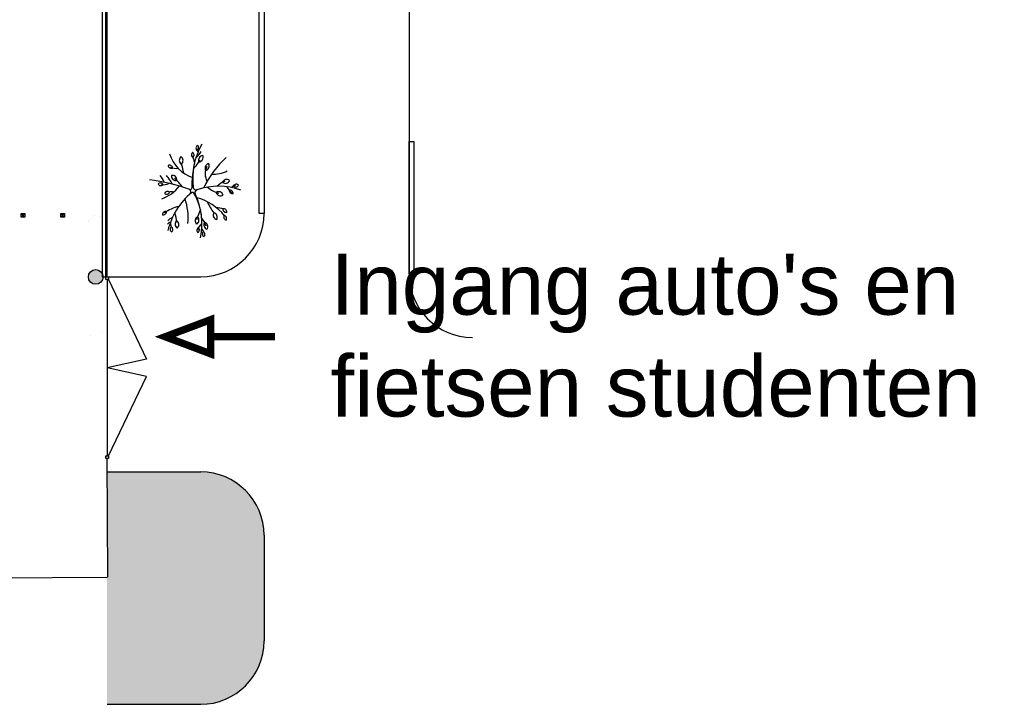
# Model space of a CAD drawing. Header units: millimetres. Extents: x 78245 to 370331, y -43659 to 214111.
# Tile 57 of 64: x 271034 to 311309, y -21279 to 6708. Entities that reach past the tile are written whole.
import ezdxf

# ---------------------------------------------------------------- set-up
doc = ezdxf.new("R2010")
doc.units = ezdxf.units.MM
doc.header["$LTSCALE"] = 100
doc.layers.add('Rokersplaats', color=6, linetype='Continuous', transparency=0.7)
for name, color, linetype in [('Routes toegang terrein', 7, 'Continuous'), ('T--_90--_BETONRAND', 8, 'Continuous'), ('T--L90--_WEGEN', 8, 'Continuous'), ('T--L9032_HEKWERK', 210, 'FENCELINE1'), ('T--L9034_TOEGANGEN en lantaarnpalen--', 5, 'Continuous'), ('T--L9042_BEPLANTING_BOMEN', 92, 'Continuous'), ('T--T9034_Toegangen', 1, 'Continuous')]:
    doc.layers.add(name, color=color, linetype=linetype)
doc.styles.add('KW1C', font='arial.ttf', dxfattribs={"height": 250})
doc.linetypes.add('FENCELINE1', pattern='A,6.35,-2.54,[133,ltypeshp.shx,S=2.54,R=0,X=-2.54,Y=0],-2.54,25.4', length=36.83)

# ---------------------------------------------------------------- blocks, each defined once
blk = doc.blocks.new('boom26')
at = {"layer": 'T--L9042_BEPLANTING_BOMEN'}
for centre, radius, start, end in [((-37, 1751), 133, 129.691, 235.969), ((2714, 861), 2847, 157.8706, 194.6902), ((-196, 1743), 133, 309.691, 55.969), ((26, 1694), 147, 169.7791, 241.1753), ((1710, 3800), 3830, 218.5331, 241.7877), ((-2076, 885), 1446, 355.513, 21.8929), ((-200, 1372), 190, 139.2589, 245.537), ((-422, 1323), 190, 319.2589, 65.537), ((368, 1462), 698, 193.8405, 224.247), ((-363, 2001), 689, 293.5336, 321.1072), ((186, 1475), 133, 83.1766, 189.4546), ((70, 1585), 133, 263.1766, 9.4546), ((937, 1172), 133, 82.8871, 189.1651), ((822, 1283), 133, 262.8871, 9.1651), ((1196, 1148), 133, 56.6076, 162.8856), ((1142, 1298), 133, 236.6076, 342.8856), ((-925, 1385), 1141, 314.8692, 341.5947), ((280, 1008), 190, 103.0821, 209.3601), ((72, 1099), 190, 283.0821, 29.3601), ((2323, -556), 2147, 124.9862, 161.6941), ((1402, 856), 666, 151.7973, 176.9648), ((1118, 714), 190, 56.6076, 162.8856), ((1041, 929), 190, 236.6076, 342.8856), ((-332, 2833), 2847, 236.9681, 273.6695), ((-1942, -192), 689, 32.5366, 60.1102), ((-1361, 279), 190, 2.7217, 108.9997), ((-1233, 467), 190, 182.7217, 288.9997), ((-996, 509), 190, 9.3193, 115.5973), ((-891, 711), 190, 189.3193, 295.5973), ((-625, 1194), 680, 239.8131, 293.7836), ((-543, 3036), 2707, 291.933, 303.1444), ((1664, -421), 868, 103.3279, 127.7935), ((1477, 301), 190, 51.1528, 157.4308), ((1421, 522), 190, 231.1528, 337.4308), ((-1757, 177), 133, 28.2156, 134.4936), ((-1733, 334), 133, 208.2156, 314.4936), ((-1661, 385), 147, 248.8767, 308.1371), ((-1473, -25), 133, 36.8567, 143.1347), ((-1473, 134), 133, 216.8567, 323.1347), ((-2097, 3334), 3360, 281.2858, 286.2361), ((-2517, -1438), 2188, 42.6505, 54.2085), ((357, 5738), 5830, 254.944, 265.3042), ((-158, 112), 120, 273.6695, 14.6232), ((75, 169), 120, 194.6902, 292.0411), ((113, -52), 60, 117.4844, 215.9239), ((1151, -2047), 2309, 90.4669, 117.4844), ((1189, -2582), 2847, 74.9681, 112.0411), ((1842, 2142), 2188, 240.6505, 252.2085), ((1190, -41), 190, 26.4801, 132.7581), ((1231, 182), 190, 206.4801, 312.7581), ((1703, 470), 412, 210.4763, 257.4087), ((1592, 11), 133, 26.4801, 132.7581), ((1621, 167), 133, 206.4801, 312.7581), ((1697, 158), 147, 86.8767, 146.1371), ((1788, 224), 133, 36.861, 143.139), ((1788, 383), 133, 216.861, 323.139), ((-1908, 529), 1458, 283.3232, 338.4729), ((-1280, -546), 190, 36.861, 143.139), ((-421, -3045), 2707, 97.0317, 105.1444), ((7467, -3319), 8174, 157.2295, 169.1278), ((-125, -132), 60, 337.2295, 85.3042), ((26, -237), 120, 37.8277, 157.4981), ((2370, 1583), 2847, 215.9239, 253.3681), ((935, -2818), 2533, 81.5413, 104.631), ((-1280, -319), 190, 216.861, 323.139), ((-978, -935), 133, 94.7219, 200.9999), ((-1113, -850), 133, 274.7219, 20.9999), ((-1630, -622), 666, 335.8015, 3.4272), ((-500, -847), 190, 80.7132, 186.9912), ((-657, -682), 190, 260.7132, 6.9912), ((1341, -2672), 2707, 124.198, 134.5901), ((-1217, -1717), 1511, 15.1971, 49.2879), ((2197, -385), 1621, 189.2555, 212.2447), ((1291, -2554), 1791, 91.6796, 104.4588), ((1328, -877), 190, 38.5051, 144.7832), ((1321, -650), 190, 218.5051, 324.7832), ((-248, -1844), 689, 104.6024, 132.176), ((590, -2837), 2188, 114.7162, 126.2743), ((-804, -1188), 476, 345.8111, 23.9227), ((90, -1073), 133, 139.2589, 245.537), ((237, -925), 259, 156.2605, 200.3773), ((-66, -1107), 133, 319.2589, 65.537), ((899, -1202), 133, 160.9227, 267.2007), ((767, -1291), 133, 340.9227, 87.2007), ((1371, -846), 351, 193.7041, 232.3597), ((1364, -1015), 147, 182.1991, 241.4596), ((1406, -1337), 340, 87.2638, 117.1832), ((1513, -1078), 133, 36.8567, 143.1347), ((1513, -919), 133, 216.8567, 323.1347), ((-275, -1349), 133, 114.555, 220.833), ((-431, -1315), 133, 294.555, 40.833)]:
    blk.add_arc(centre, radius, start, end, dxfattribs=at)
blk = doc.blocks.new('Diamantkoppaal kunststof')
at = {"layer": 'T--L9032_HEKWERK', "linetype": 'Continuous'}
blk.add_lwpolyline([(75, 75), (75, -75), (-75, -75), (-75, 75)], close=True, dxfattribs=at)
for points in [[(-75, -75), (75, 75)], [(-75, 75), (75, -75)]]:
    blk.add_lwpolyline(points, dxfattribs=at)

msp = doc.modelspace()

# ---------------------------------------------------------------- hatches: boundary and pattern name
at = {"layer": 'Rokersplaats', "linetype": 'Continuous'}
h = msp.add_hatch(color=256, dxfattribs=at)
h.dxf.hatch_style = 1
h.paths.add_polyline_path([(281028.697, -14370.259, 0.414213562), (278437.199, -11778.761), (274607.697, -11778.761), (274607.697, -21278.761), (278437.199, -21278.761, 0.414213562), (281028.697, -18687.263)])
at = {"layer": 'T--L9034_TOEGANGEN en lantaarnpalen--', "linetype": 'Continuous'}
h = msp.add_hatch(color=256, dxfattribs=at)
edge = h.paths.add_edge_path()
edge.add_arc((274144.19, -3807.636), 300, 0, 360)

# ---------------------------------------------------------------- linework, layer by layer
at = {"layer": 'T--_90--_BETONRAND', "linetype": 'Continuous'}
msp.add_lwpolyline([(274552.697, 30838.239), (274412.697, 30838.239), (274412.697, -3807.636), (274552.697, -3807.636)], close=True, dxfattribs=at)
at = {"layer": 'T--L90--_WEGEN'}
for p, q in [((286960.697, 35226.578), (286960.697, -3687.263)), ((281028.697, 22497.157), (281028.697, -1208.266)), ((274607.697, -3799.761), (278437.199, -3799.761)), ((274607.697, -11778.761), (278437.199, -11778.761)), ((281028.697, -14370.259), (281028.697, -18687.263)), ((274607.697, -21278.761), (278437.199, -21278.761))]:
    msp.add_line(p, q, dxfattribs=at)
for points in [[(281028.697, -1208.266), (280828.697, -1208.266), (280828.697, 22497.157), (281028.697, 22497.157)], [(287160.697, -3687.263), (286960.697, -3687.263), (286960.697, 1732.157), (287160.697, 1732.157)]]:
    msp.add_lwpolyline(points, close=True, dxfattribs=at)
for centre, start, end in [((278437.199, -1208.263), 270, 0), ((289552.195, -3687.263), 180, 270), ((278437.199, -14370.259), 0, 90), ((278437.199, -18687.263), 270, 0)]:
    msp.add_arc(centre, 2591.498, start, end, dxfattribs=at)
at = {"layer": 'T--L9032_HEKWERK'}
for p, q in [((274607.697, -3799.761), (274614.131, 30188.238)), ((274633.508, -16078.606), (274607.697, -11227.636)), ((187879.26, -16599.371), (274607.697, -16078.761))]:
    msp.add_line(p, q, dxfattribs=at)
at = {"layer": 'T--L9032_HEKWERK', "linetype": 'Continuous'}
for points in [[(274552.697, -3807.636), (274662.697, -3807.636), (274662.697, -3917.636), (274552.697, -3917.636)], [(274552.697, -11117.636), (274662.697, -11117.636), (274662.697, -11227.636), (274552.697, -11227.636)]]:
    msp.add_lwpolyline(points, close=True, dxfattribs=at)
for points in [[(274607.697, -3917.636), (274607.697, -11117.636)], [(274662.697, -3917.636), (276221.757, -7162.995)], [(276221.757, -7162.995), (274607.697, -7517.636)], [(276221.757, -7872.277), (274607.697, -7517.636)], [(274662.697, -11117.636), (276221.757, -7872.277)]]:
    msp.add_lwpolyline(points, dxfattribs=at)
at = {"layer": 'T--L9034_TOEGANGEN en lantaarnpalen--', "linetype": 'Continuous', "const_width": 1}
for points in [[(273844.19, -3807.636), (273844.19, -1607.636, -0.414213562), (274144.19, -1307.636), (274144.19, -1307.636, -0.414213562), (274444.19, -1607.636), (274444.19, -3807.636)], [(273844.19, -3807.636), (273844.19, -6007.636, 0.414213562), (274144.19, -6307.636), (274144.19, -6307.636, 0.414213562), (274444.19, -6007.636), (274444.19, -3807.636)]]:
    msp.add_lwpolyline(points, format="xyb", dxfattribs=at)
at = {"layer": 'T--L9034_TOEGANGEN en lantaarnpalen--', "linetype": 'Continuous'}
msp.add_circle((274144.19, -3807.636), 300, dxfattribs=at)
at = {"layer": 'T--T9034_Toegangen', "color": 1, "const_width": 300}
msp.add_lwpolyline([(281479.085, -6253.016), (278845.281, -6253.016), (278845.281, -5555.335), (276986.125, -6253.016), (278845.281, -6950.697), (278845.281, -6253.016)], dxfattribs=at)

# ---------------------------------------------------------------- block references
at = {"layer": 'T--L9032_HEKWERK'}
for p in [(271172.697, -1288.406), (272792.697, -1288.406)]:
    msp.add_blockref('Diamantkoppaal kunststof', p, dxfattribs=at)
at = {"layer": 'T--L9042_BEPLANTING_BOMEN', "linetype": 'Continuous', "rotation": 273.4399454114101}
msp.add_blockref('boom26', (278148.219, -293.843), dxfattribs=at)

# ---------------------------------------------------------------- texts
at = {"layer": 'Routes toegang terrein', "color": 1, "insert": (283750.864, -2851.792), "char_height": 2500, "width": 31137.18392, "attachment_point": 1, "style": 'KW1C'}
msp.add_mtext("Ingang auto's en fietsen studenten", dxfattribs=at)

doc.saveas('drawing.dxf')
